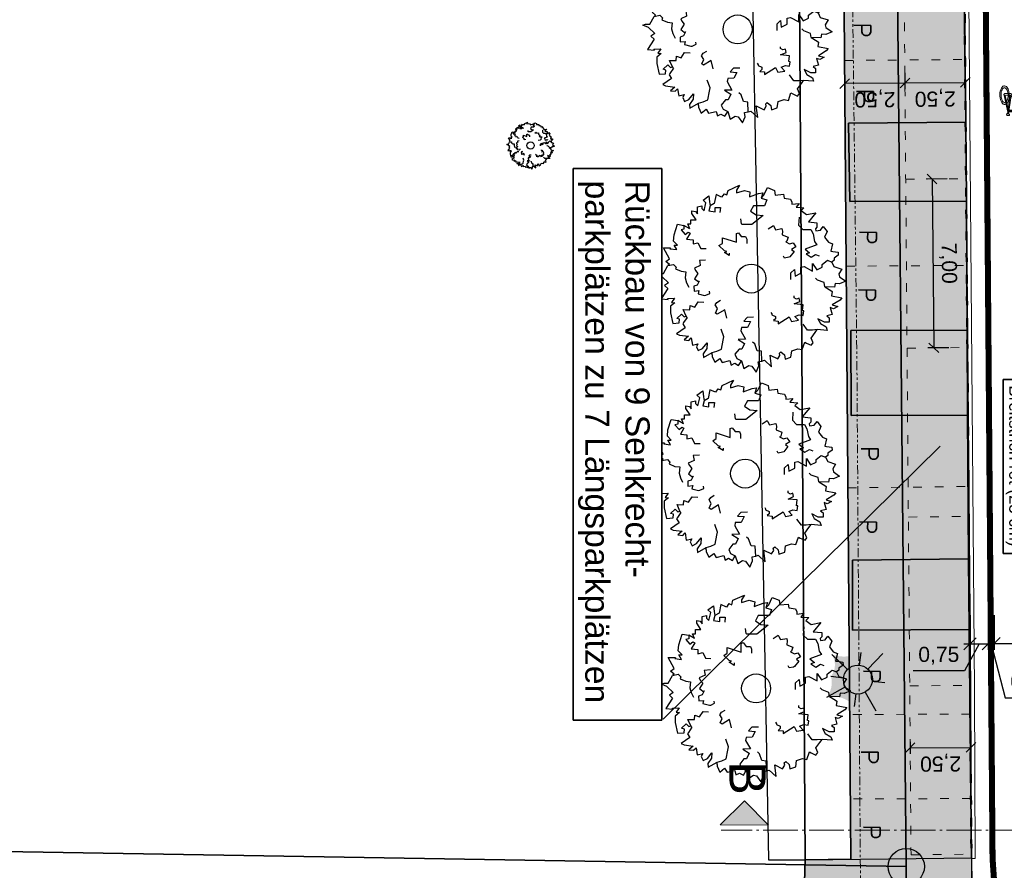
# Model space of a CAD drawing. Header units: metres. Extents: x 339653 to 341672, y 5744753 to 5747397.
# Tile 74 of 256: x 340454 to 340495, y 5745617 to 5745653. Entities that reach past the tile are written whole.
import ezdxf
from ezdxf.enums import TextEntityAlignment as Align

# ---------------------------------------------------------------- set-up
doc = ezdxf.new("R2010")
doc.units = ezdxf.units.M
doc.header["$LTSCALE"] = 0.03
doc.header["$PDMODE"] = 3
doc.header["$PDSIZE"] = 0.5
for name, pattern in [('ACAD_ISO03W100', [30, 12, -18]), ('ACAD_ISO04W100', [30, 24, -3, 0, -3]), ('ACAD_ISO12W100', [21, 12, -3, 0, -3, 0, -3])]:
    doc.linetypes.add(name, pattern=pattern)
for name, color, linetype in [('01_Strassenname', 7, 'Continuous'), ('BAEUME__AKTUELLER_DATENSTAND_', 7, 'Continuous'), ('HAUSNUMMER', 7, 'Continuous'), ('P-Markierung', 2, 'Continuous'), ('PF-Gehweg', 41, 'Continuous'), ('PF-Parkstände-Ladezone-Busbucht-Inselkopf', 253, 'Continuous'), ('UMRINGE_FAHRBAHN', 7, 'Continuous'), ('UMRINGE_FLURSTUECKSABGRENZUNGEN', 7, 'Continuous'), ('UMRINGE_GRUENSTREIFEN', 7, 'Continuous'), ('UMRINGE_PARKSTREIFEN', 7, 'Continuous'), ('UMRINGE_STRASSENTEILFLAECHEN__G', 7, 'Continuous')]:
    doc.layers.add(name, color=color, linetype=linetype)
for name, color, linetype, lineweight in [('B-Baum', 83, 'Continuous', 25), ('B-Topografische_Linien', 83, 'ACAD_ISO03W100', 18), ('B-V-Strom', 80, 'ACAD_ISO12W100', 18), ('Flurstücke_Grenzpunkte', 7, 'Continuous', 25), ('P-Achse_1', 6, 'ACAD_ISO04W100', 18), ('P-Bemaßung', 4, 'Continuous', 25), ('P-Beschriftung', 3, 'Continuous', 35), ('P-Bord_rund', 1, 'ACAD_ISO03W100', 50), ('P-Bord_tief', 3, 'Continuous', 35), ('P-Laterne', 2, 'Continuous', 25), ('P-Querneigung', 4, 'Continuous', 25), ('P-Querschnitt', 6, 'Continuous', 18), ('P-Rinne', 6, 'Continuous', 18), ('P-TR_Material', 6, 'Continuous', 18), ('P-TR_Parkstand', 6, 'ACAD_ISO03W100', 18), ('Siedlung', 7, 'Continuous', 25), ('Verkehr', 7, 'Continuous', 25)]:
    doc.layers.add(name, color=color, linetype=linetype, lineweight=lineweight)
doc.styles.add('DYN_DIM', font='arial.ttf')
doc.styles.add('HAUSNUMMER', font='simplex.shx')
doc.styles.get("Standard").update_dxf_attribs({"font": 'arial.ttf'})
doc.styles.add('Text-Standard 66', font='arial.ttf')
doc.dimstyles.new('M250', dxfattribs={"dimtxt": 0.625, "dimasz": 0.4, "dimexe": 0.25, "dimexo": 0.1, "dimgap": 0.25, "dimtad": 1, "dimzin": 0, "dimtxsty": 'Standard', "dimblk": 'OBLIQUE', "dimcen": 0.05, "dimadec": 0, "dimazin": 0, "dimtfac": 1, "dimtofl": 0, "dimtmove": 1, "dimatfit": 2, "dimldrblk": 'OBLIQUE', "dimfxl": 0.625, "dimfxlon": 1, "dimtolj": 1, "dimtzin": 0, "dimarcsym": 0})
doc.dimstyles.new('M50_Bemaßung 66', dxfattribs={"dimscale": 0.2, "dimtxt": 0.625, "dimasz": 0.5, "dimexe": 0.25, "dimexo": 0.25, "dimgap": 0.25, "dimtad": 1, "dimzin": 0, "dimtxsty": 'DYN_DIM', "dimblk": 'OBLIQUE', "dimcen": -1, "dimdle": 0.25, "dimclrt": 256, "dimaunit": 2, "dimazin": 0, "dimtfac": 0.75, "dimtmove": 1, "dimatfit": 2, "dimfxl": 1, "dimtvp": 1.5, "dimtolj": 1, "dimtzin": 0, "dimarcsym": 0})

# ---------------------------------------------------------------- blocks, each defined once
blk = doc.blocks.new('2C00108')
at = {"layer": 'B-Baum'}
for p, q in [((1.194, 3.495), (1.109, 3.447)), ((2.223, 3.668), (2.162, 3.605)), ((0.685, 2.973), (0.565, 3.039)), ((3.675, 2.318), (3.626, 2.281)), ((0.263, 2.233), (0.229, 2.208)), ((0.63, 1.133), (0.611, 1.164)), ((3.282, 0.821), (3.327, 0.882)), ((1.153, 0.361), (1.153, 0.408)), ((1.735, 0.202), (1.756, 0.237)), ((2.181, 0.231), (2.233, 0.246))]:
    blk.add_line(p, q, dxfattribs=at)
for points in [[(1.396, 3.695), (1.346, 3.624), (1.233, 3.679), (1.194, 3.495)], [(1.396, 3.695), (1.456, 3.674), (1.482, 3.768), (1.718, 3.874), (1.657, 3.774), (1.657, 3.718), (1.819, 3.768), (1.933, 3.736), (1.92, 3.637), (2.108, 3.705), (2.196, 3.718), (2.162, 3.605), (2.283, 3.574), (2.236, 3.449), (2.007, 3.449), (1.947, 3.337), (2.061, 3.262), (2.209, 3.249), (1.974, 3.062), (1.772, 3.062), (1.758, 3.074), (1.745, 3.181)], [(2.223, 3.668), (2.297, 3.824), (2.438, 3.768), (2.452, 3.668), (2.627, 3.687), (2.64, 3.605), (2.775, 3.587), (2.802, 3.524), (2.802, 3.48), (2.95, 3.499), (2.889, 3.418), (3.051, 3.405), (2.99, 3.349), (3.103, 3.265)], [(0.685, 2.973), (0.644, 3.073), (0.705, 3.073), (0.705, 3.16), (0.819, 3.16), (0.732, 3.291), (0.732, 3.347), (0.806, 3.329), (0.846, 3.279), (0.846, 3.429), (0.934, 3.447), (0.934, 3.391), (0.981, 3.347), (1.021, 3.51), (0.961, 3.566), (1.082, 3.653), (1.095, 3.529), (1.109, 3.447), (1.082, 3.347), (1.21, 3.322), (1.21, 3.416), (1.324, 3.416), (1.311, 3.31)], [(3.103, 3.265), (3.299, 3.303), (3.143, 3.113), (3.321, 3.094), (3.321, 3.008), (3.287, 2.974), (3.297, 2.931), (3.393, 2.946), (3.45, 3.018), (3.532, 2.917), (3.479, 2.797), (3.56, 2.696), (3.645, 2.663), (3.609, 2.505), (3.647, 2.5), (3.757, 2.485), (3.762, 2.423), (3.676, 2.361), (3.675, 2.318)], [(0.263, 2.233), (0.188, 2.296), (0.263, 2.352), (0.141, 2.577), (0.289, 2.577), (0.276, 2.558), (0.417, 2.539), (0.363, 2.633), (0.431, 2.633), (0.35, 2.714), (0.363, 2.845), (0.431, 3.064), (0.565, 3.039), (0.565, 2.964), (0.505, 2.952), (0.592, 2.852), (0.653, 2.902), (0.693, 2.883), (0.619, 2.758), (0.754, 2.746), (0.754, 2.658), (0.855, 2.683), (0.915, 2.564), (1.026, 2.56)], [(2.952, 3.213), (2.939, 3.045), (3.027, 2.957), (3.192, 2.957), (3.239, 2.87), (3.271, 2.709), (3.318, 2.641), (3.075, 2.549), (3.168, 2.476), (3.094, 2.451), (3.2, 2.382), (3.293, 2.441), (3.365, 2.414)], [(1.505, 2.466), (1.505, 2.416), (1.404, 2.479), (1.451, 2.504), (1.404, 2.516), (1.29, 2.622), (1.364, 2.666), (1.364, 2.785), (1.653, 2.691), (1.653, 2.872), (1.693, 2.891), (1.754, 2.81), (1.842, 2.81), (1.868, 2.754), (1.868, 2.666)], [(2.312, 2.972), (2.42, 3.041), (2.434, 3.013), (2.465, 2.951), (2.596, 2.975), (2.607, 2.924), (2.601, 2.845), (2.724, 2.795), (2.698, 2.712), (2.674, 2.7), (2.755, 2.657), (2.827, 2.679), (2.884, 2.595), (2.796, 2.544), (2.848, 2.501), (2.759, 2.393), (2.735, 2.381), (2.646, 2.364), (2.626, 2.404)], [(1.015, 2.321), (0.887, 2.313), (0.892, 2.282), (0.903, 2.214), (0.783, 2.156), (0.805, 2.109), (0.856, 2.048), (0.786, 1.935), (0.856, 1.883), (0.883, 1.888), (0.842, 1.805), (0.771, 1.78), (0.774, 1.68), (0.875, 1.69), (0.859, 1.624), (0.994, 1.59), (1.021, 1.594), (1.103, 1.633), (1.096, 1.676)], [(2.778, 1.919), (2.778, 2.056), (2.852, 2.125), (2.866, 1.987), (2.987, 2.05), (2.987, 2.175), (3.054, 2.187), (3.229, 2.094), (3.229, 2.25), (3.317, 2.118), (3.431, 2.175), (3.431, 2.231), (3.539, 2.318), (3.626, 2.281), (3.673, 2.187), (3.835, 2.137), (3.774, 2.037), (3.788, 1.975), (3.916, 1.887), (3.788, 1.831), (3.7, 1.837), (3.687, 1.762), (3.485, 1.769), (3.471, 1.856), (3.33, 1.906), (3.29, 1.95)], [(0.244, 1.852), (0.114, 1.977), (0, 2.027), (0.054, 2.046), (0.141, 2.046), (0.229, 2.208), (0.35, 2.233), (0.404, 2.177), (0.39, 2.14), (0.505, 2.09), (0.606, 2.077), (0.592, 1.952), (0.619, 1.852), (0.666, 1.759)], [(0.244, 1.852), (0.165, 1.797), (0.233, 1.734), (0.091, 1.522), (0.239, 1.507), (0.227, 1.527), (0.369, 1.533), (0.307, 1.444), (0.374, 1.438), (0.286, 1.365), (0.287, 1.233), (0.333, 1.009), (0.469, 1.021), (0.476, 1.096), (0.417, 1.114), (0.514, 1.205), (0.569, 1.15), (0.611, 1.164), (0.55, 1.296), (0.685, 1.295), (0.693, 1.383), (0.791, 1.348), (0.863, 1.46), (0.978, 1.454)], [(3.485, 1.769), (3.609, 1.694), (3.636, 1.675), (3.623, 1.582), (3.838, 1.544), (3.798, 1.494), (3.636, 1.394), (3.751, 1.363), (3.663, 1.313), (3.596, 1.338), (3.636, 1.195), (3.522, 1.17), (3.576, 1.126), (3.576, 1.038), (3.475, 1.038), (3.34, 1.107), (3.394, 1.007), (3.509, 0.938), (3.535, 0.864), (3.327, 0.882), (3.226, 0.87), (3.125, 0.87), (3.035, 0.995)], [(1.452, 1.119), (1.411, 1.292), (1.256, 1.199), (1.219, 1.224), (1.258, 1.318), (1.213, 1.393), (1.247, 1.445), (1.322, 1.49)], [(2.366, 1.238), (2.385, 1.207), (2.385, 1.188), (2.459, 1.157), (2.459, 1.107), (2.419, 1.069), (2.52, 1.057), (2.52, 1.001), (2.748, 1.15), (2.796, 1.05), (2.937, 1.075), (2.863, 1.157), (2.95, 1.188), (3.038, 1.175), (3.051, 1.269), (3.024, 1.275), (3.038, 1.394), (2.849, 1.413), (2.964, 1.463), (2.95, 1.531), (2.897, 1.513), (2.849, 1.544), (2.849, 1.581)], [(0.63, 1.133), (0.558, 1.028), (0.541, 0.999), (0.592, 0.92), (0.412, 0.796), (0.47, 0.767), (0.658, 0.744), (0.567, 0.668), (0.668, 0.659), (0.718, 0.71), (0.742, 0.562), (0.856, 0.587), (0.825, 0.525), (0.862, 0.446), (0.953, 0.488), (1.047, 0.606), (1.04, 0.493), (0.965, 0.383), (0.971, 0.304), (1.153, 0.408), (1.25, 0.438), (1.342, 0.48), (1.377, 0.662), (1.391, 0.729), (1.333, 0.888)], [(2.009, 1.137), (1.872, 1.135), (1.805, 1.059), (1.942, 1.048), (1.882, 0.926), (1.757, 0.924), (1.745, 0.856), (1.842, 0.683), (1.686, 0.68), (1.819, 0.595), (1.764, 0.48), (1.708, 0.479), (1.622, 0.37), (1.661, 0.283), (1.756, 0.237), (1.808, 0.077), (1.907, 0.139), (1.97, 0.126), (2.06, 0), (2.114, 0.129), (2.106, 0.216), (2.181, 0.231), (2.171, 0.433), (2.083, 0.445), (2.031, 0.585), (1.987, 0.625)], [(2.233, 0.246), (2.379, 0.11), (2.348, 0.353), (2.508, 0.275), (2.554, 0.348), (2.544, 0.394), (2.575, 0.425), (2.648, 0.362), (2.659, 0.271), (2.781, 0.313), (2.8, 0.442), (2.923, 0.485), (3.013, 0.467), (3.066, 0.621), (3.101, 0.604), (3.202, 0.558), (3.239, 0.608), (3.199, 0.707), (3.282, 0.821)], [(1.153, 0.361), (1.153, 0.327), (1.207, 0.206), (1.31, 0.283), (1.36, 0.201), (1.518, 0.239), (1.545, 0.146), (1.616, 0.185), (1.698, 0.141), (1.735, 0.202)]]:
    blk.add_lwpolyline(points, dxfattribs=at)
blk.add_circle((1.961, 1.94), 0.3, dxfattribs=at)
blk = doc.blocks.new('CIRCLE')
at = {"layer": 'B-Baum'}
blk.add_blockref('2C00108', (-1.978, -1.95), dxfattribs=at)
blk = doc.blocks.new('Grenzpunkt mit Abmarkung (Marke)')
at = {"lineweight": -2}
blk.add_circle((0, 0), 0.499, dxfattribs=at)
blk = doc.blocks.new('A$C820ec4b6')
at = {"layer": 'P-TR_Material'}
h = blk.add_hatch(color=256, dxfattribs=at)
h.dxf.hatch_style = 1
edge = h.paths.add_edge_path()
edge.add_line((0.218, 1.308), (0.136, 1.308))
edge.add_arc((0.136, 1.244), 0.0647, 90.1266, 195.4329)
edge.add_line((0.074, 1.226), (-0.044, 0.39))
edge.add_arc((-0.023, 0.387), 0.0209, 171.9456, 368.3076)
edge.add_line((-0.003, 0.39), (0.112, 1.202))
edge.add_arc((0.145, 1.198), 0.033, 80.5521, 171.9456, ccw=False)
edge.add_line((0.15, 1.23), (0.218, 1.231))
edge.add_line((0.218, 1.231), (0.218, 1.308))
h = blk.add_hatch(color=256, dxfattribs=at)
h.dxf.hatch_style = 1
h.paths.add_polyline_path([(0.421, 1.243), (0.538, 1.243), (0.538, 1.165), (0.498, 1.165), (0.382, 0.401), (0.343, 0.417), (0.457, 1.169), (0.441, 1.174), (0.429, 1.183), (0.419, 1.198), (0.416, 1.211), (0.416, 1.229)])
h = blk.add_hatch(color=256, dxfattribs=at)
h.dxf.hatch_style = 1
h.paths.add_polyline_path([(0.074, 0.934), (0.342, 0.419), (0.38, 0.402), (0.591, 0.401), (0.633, 0.407), (0.637, 0.382), (0.634, 0.363), (0.625, 0.346), (0.615, 0.336), (0.604, 0.328), (0.593, 0.324), (0.377, 0.324), (0.364, 0.328), (0.346, 0.336), (0.329, 0.349), (0.321, 0.357), (0.311, 0.371), (0.302, 0.389), (0.063, 0.849)])
h = blk.add_hatch(color=256, dxfattribs=at)
h.dxf.hatch_style = 1
h.paths.add_polyline_path([(0.096, 1.089), (0.445, 1.09), (0.433, 1.012), (0.085, 1.011)])
h = blk.add_hatch(color=256, dxfattribs=at)
h.dxf.hatch_style = 1
h.paths.add_polyline_path([(0.488, 1.099), (0.633, 0.405), (0.592, 0.401), (0.47, 0.983)])
h = blk.add_hatch(color=256, dxfattribs=at)
h.dxf.hatch_style = 1
h.paths.add_polyline_path([(0.049, 0.757), (0.075, 0.738), (0.099, 0.709), (0.118, 0.678), (0.141, 0.626), (0.16, 0.567), (0.176, 0.481), (0.181, 0.416), (0.181, 0.359), (0.173, 0.274), (0.158, 0.204), (0.132, 0.129), (0.103, 0.077), (0.076, 0.043), (0.036, 0.012), (0, 0), (-0.045, 0.005), (-0.081, 0.024), (-0.111, 0.053), (-0.139, 0.091), (-0.171, 0.16), (-0.184, 0.201), (-0.192, 0.232), (-0.2, 0.278), (-0.207, 0.342), (-0.208, 0.403), (-0.205, 0.466), (-0.195, 0.537), (-0.185, 0.578), (-0.165, 0.639), (-0.131, 0.703), (-0.102, 0.739), (-0.07, 0.765), (-0.027, 0.781), (0.01, 0.778), (-0.002, 0.689), (-0.011, 0.692), (-0.037, 0.688), (-0.071, 0.669), (-0.087, 0.653), (-0.106, 0.626), (-0.126, 0.587), (-0.144, 0.533), (-0.156, 0.478), (-0.161, 0.426), (-0.161, 0.371), (-0.159, 0.328), (-0.153, 0.286), (-0.134, 0.216), (-0.107, 0.156), (-0.086, 0.127), (-0.063, 0.106), (-0.034, 0.092), (-0.002, 0.089), (0.029, 0.101), (0.052, 0.12), (0.075, 0.148), (0.096, 0.186), (0.113, 0.233), (0.123, 0.275), (0.131, 0.322), (0.134, 0.367), (0.134, 0.42), (0.129, 0.469), (0.118, 0.528), (0.104, 0.573), (0.093, 0.598), (0.078, 0.626), (0.067, 0.643), (0.037, 0.673)])
h = blk.add_hatch(color=256, dxfattribs=at)
h.dxf.hatch_style = 1
h.paths.add_polyline_path([(0.557, 0.768), (0.592, 0.781), (0.632, 0.78), (0.669, 0.764), (0.703, 0.735), (0.732, 0.695), (0.76, 0.641), (0.78, 0.581), (0.797, 0.501), (0.803, 0.437), (0.804, 0.353), (0.798, 0.291), (0.786, 0.221), (0.765, 0.155), (0.738, 0.097), (0.709, 0.054), (0.677, 0.024), (0.636, 0.004), (0.603, 0.001), (0.559, 0.015), (0.525, 0.04), (0.498, 0.072), (0.473, 0.114), (0.463, 0.135), (0.445, 0.186), (0.429, 0.249), (0.418, 0.323), (0.415, 0.406), (0.419, 0.469), (0.428, 0.535), (0.439, 0.58), (0.449, 0.613), (0.466, 0.657), (0.487, 0.696), (0.521, 0.739), (0.539, 0.657), (0.518, 0.628), (0.486, 0.557), (0.474, 0.512), (0.465, 0.45), (0.462, 0.401), (0.466, 0.322), (0.473, 0.279), (0.485, 0.231), (0.501, 0.188), (0.526, 0.143), (0.565, 0.105), (0.6, 0.091), (0.621, 0.091), (0.654, 0.104), (0.685, 0.131), (0.712, 0.173), (0.73, 0.213), (0.744, 0.262), (0.756, 0.336), (0.757, 0.357), (0.757, 0.417), (0.752, 0.475), (0.746, 0.51), (0.733, 0.559), (0.713, 0.608), (0.695, 0.637), (0.667, 0.669), (0.645, 0.684), (0.623, 0.692), (0.602, 0.693), (0.575, 0.685)])
at = {"layer": 'P-TR_Material', "flags": 128}
blk.add_lwpolyline([(0.218, 1.308), (0.136, 1.308, 0.494808), (0.074, 1.226), (-0.044, 0.39, 1.154045), (-0.003, 0.39), (0.112, 1.202, -0.421355), (0.15, 1.23), (0.218, 1.231), (0.218, 1.308)], format="xyb", close=True, dxfattribs=at)
for points in [[(0.421, 1.243), (0.538, 1.243), (0.538, 1.165), (0.498, 1.165), (0.382, 0.401), (0.343, 0.417), (0.457, 1.169), (0.441, 1.174), (0.429, 1.183), (0.419, 1.198), (0.416, 1.211), (0.416, 1.229), (0.421, 1.243)], [(0.074, 0.934), (0.342, 0.419), (0.38, 0.402), (0.591, 0.401), (0.633, 0.407), (0.637, 0.382), (0.634, 0.363), (0.625, 0.346), (0.615, 0.336), (0.604, 0.328), (0.593, 0.324), (0.377, 0.324), (0.364, 0.328), (0.346, 0.336), (0.329, 0.349), (0.321, 0.357), (0.311, 0.371), (0.302, 0.389), (0.063, 0.849), (0.074, 0.934)], [(0.096, 1.089), (0.445, 1.09), (0.433, 1.012), (0.085, 1.011), (0.096, 1.089)], [(0.488, 1.099), (0.633, 0.405), (0.592, 0.401), (0.47, 0.983), (0.488, 1.099)], [(0.049, 0.757), (0.075, 0.738), (0.099, 0.709), (0.118, 0.678), (0.141, 0.626), (0.16, 0.567), (0.176, 0.481), (0.181, 0.416), (0.181, 0.359), (0.173, 0.274), (0.158, 0.204), (0.132, 0.129), (0.103, 0.077), (0.076, 0.043), (0.036, 0.012), (0, 0), (-0.045, 0.005), (-0.081, 0.024), (-0.111, 0.053), (-0.139, 0.091), (-0.171, 0.16), (-0.184, 0.201), (-0.192, 0.232), (-0.2, 0.278), (-0.207, 0.342), (-0.208, 0.403), (-0.205, 0.466), (-0.195, 0.537), (-0.185, 0.578), (-0.165, 0.639), (-0.131, 0.703), (-0.102, 0.739), (-0.07, 0.765), (-0.027, 0.781), (0.01, 0.778), (-0.002, 0.689), (-0.011, 0.692), (-0.037, 0.688), (-0.071, 0.669), (-0.087, 0.653), (-0.106, 0.626), (-0.126, 0.587), (-0.144, 0.533), (-0.156, 0.478), (-0.161, 0.426), (-0.161, 0.371), (-0.159, 0.328), (-0.153, 0.286), (-0.134, 0.216), (-0.107, 0.156), (-0.086, 0.127), (-0.063, 0.106), (-0.034, 0.092), (-0.002, 0.089), (0.029, 0.101), (0.052, 0.12), (0.075, 0.148), (0.096, 0.186), (0.113, 0.233), (0.123, 0.275), (0.131, 0.322), (0.134, 0.367), (0.134, 0.42), (0.129, 0.469), (0.118, 0.528), (0.104, 0.573), (0.093, 0.598), (0.078, 0.626), (0.067, 0.643), (0.037, 0.673), (0.049, 0.757)], [(0.557, 0.768), (0.592, 0.781), (0.632, 0.78), (0.669, 0.764), (0.703, 0.735), (0.732, 0.695), (0.76, 0.641), (0.78, 0.581), (0.797, 0.501), (0.803, 0.437), (0.804, 0.353), (0.798, 0.291), (0.786, 0.221), (0.765, 0.155), (0.738, 0.097), (0.709, 0.054), (0.677, 0.024), (0.636, 0.004), (0.603, 0.001), (0.559, 0.015), (0.525, 0.04), (0.498, 0.072), (0.473, 0.114), (0.463, 0.135), (0.445, 0.186), (0.429, 0.249), (0.418, 0.323), (0.415, 0.406), (0.419, 0.469), (0.428, 0.535), (0.439, 0.58), (0.449, 0.613), (0.466, 0.657), (0.487, 0.696), (0.521, 0.739), (0.539, 0.657), (0.518, 0.628), (0.486, 0.557), (0.474, 0.512), (0.465, 0.45), (0.462, 0.401), (0.466, 0.322), (0.473, 0.279), (0.485, 0.231), (0.501, 0.188), (0.526, 0.143), (0.565, 0.105), (0.6, 0.091), (0.621, 0.091), (0.654, 0.104), (0.685, 0.131), (0.712, 0.173), (0.73, 0.213), (0.744, 0.262), (0.756, 0.336), (0.757, 0.357), (0.757, 0.417), (0.752, 0.475), (0.746, 0.51), (0.733, 0.559), (0.713, 0.608), (0.695, 0.637), (0.667, 0.669), (0.645, 0.684), (0.623, 0.692), (0.602, 0.693), (0.575, 0.685), (0.557, 0.768)]]:
    blk.add_lwpolyline(points, close=True, dxfattribs=at)
blk = doc.blocks.new('A$C28f2a770')
at = {"layer": 'P-Laterne', "lineweight": -2}
blk.add_hatch(color=40, dxfattribs=at).paths.add_polyline_path([(2.233, -0.273, 0.299675), (1.496, -2.601, 0.304603), (-0.273, -2.233, 0.299675), (-2.601, -1.496, 0.237308), (-2.233, 0.273, 0.326623), (-2.164, 2.078, 0.197598), (0.273, 2.233, 0.27984), (2.078, 2.164, 0.222453)], flags=0)
at = {"layer": 'P-Laterne', "color": 7, "lineweight": 25}
for p, q in [((-0.866, 0.831), (-2.164, 2.078)), ((0.146, 1.191), (0.273, 2.233)), ((2.078, 2.164), (0.831, 0.866)), ((-2.233, 0.273), (-1.191, 0.146)), ((-1.04, -0.598), (-2.601, -1.496)), ((2.233, -0.273), (1.191, -0.146)), ((-0.273, -2.233), (-0.146, -1.191)), ((0.598, -1.04), (1.496, -2.601))]:
    blk.add_line(p, q, dxfattribs=at)
blk.add_circle((0, 0), 1.2, dxfattribs=at)
blk = doc.blocks.new('_Oblique')
at = {"color": 0, "lineweight": -2}
blk.add_line((-0.5, -0.5), (0.5, 0.5), dxfattribs=at)
blk = doc.blocks.new('*D106')
at = {"layer": 'Defpoints', "color": 0, "transparency": 16777216}
for p in [(340488.059, 5745650.563), (340490.559, 5745650.583), (340488.063, 5745650.045)]:
    blk.add_point(p, dxfattribs=at)
at = {"layer": 'P-Bemaßung', "color": 0, "lineweight": -2, "transparency": 16777216}
for p, q in [((340488.059, 5745650.463), (340488.065, 5745649.795)), ((340490.559, 5745650.483), (340490.565, 5745649.815)), ((340490.563, 5745650.065), (340488.063, 5745650.045))]:
    blk.add_line(p, q, dxfattribs=at)
at = {"layer": 'P-Bemaßung', "color": 0, "lineweight": -2, "transparency": 16777216, "xscale": 0.4, "yscale": 0.4, "zscale": 0.4}
for p, rotation in [((340490.563, 5745650.065), 0.4533923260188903), ((340488.063, 5745650.045), 180.4533923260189)]:
    blk.add_blockref('_Oblique', p, dxfattribs=dict(at, rotation=rotation))
at = {"layer": 'P-Bemaßung', "color": 0, "transparency": 16777216, "insert": (340489.318, 5745649.429), "char_height": 0.625, "attachment_point": 5, "rotation": 180.4534}
blk.add_mtext('\\A1;2,50', dxfattribs=at)
blk = doc.blocks.new('*D107')
at = {"layer": 'Defpoints', "color": 0, "transparency": 16777216}
for p in [(340490.559, 5745650.583), (340493.058, 5745650.603), (340493.063, 5745650.094)]:
    blk.add_point(p, dxfattribs=at)
at = {"layer": 'P-Bemaßung', "color": 0, "lineweight": -2, "transparency": 16777216}
for p, q in [((340490.559, 5745650.483), (340490.565, 5745649.824)), ((340493.059, 5745650.503), (340493.064, 5745649.844)), ((340490.563, 5745650.074), (340493.063, 5745650.094))]:
    blk.add_line(p, q, dxfattribs=at)
at = {"layer": 'P-Bemaßung', "color": 0, "lineweight": -2, "transparency": 16777216, "xscale": 0.4, "yscale": 0.4, "zscale": 0.4}
for p, rotation in [((340490.563, 5745650.074), 180.4533923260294), ((340493.063, 5745650.094), 0.4533923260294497)]:
    blk.add_blockref('_Oblique', p, dxfattribs=dict(at, rotation=rotation))
at = {"layer": 'P-Bemaßung', "color": 0, "transparency": 16777216, "insert": (340491.818, 5745649.458), "char_height": 0.625, "attachment_point": 5, "rotation": 180.4534}
blk.add_mtext('\\A1;2,50', dxfattribs=at)
blk = doc.blocks.new('*D109')
at = {"layer": 'Defpoints', "color": 0, "transparency": 16777216}
for p in [(340492.783, 5745646.101), (340491.758, 5745639.091), (340492.855, 5745639.102)]:
    blk.add_point(p, dxfattribs=at)
at = {"layer": 'P-Bemaßung', "color": 0, "lineweight": -2, "transparency": 16777216}
for p, q in [((340492.311, 5745646.097), (340491.436, 5745646.088)), ((340491.686, 5745646.09), (340491.758, 5745639.091)), ((340492.383, 5745639.097), (340491.508, 5745639.088))]:
    blk.add_line(p, q, dxfattribs=at)
at = {"layer": 'P-Bemaßung', "color": 0, "lineweight": -2, "transparency": 16777216, "xscale": 0.4, "yscale": 0.4, "zscale": 0.4}
for p, rotation in [((340491.686, 5745646.09), 90.58868590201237), ((340491.758, 5745639.091), 270.5886859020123)]:
    blk.add_blockref('_Oblique', p, dxfattribs=dict(at, rotation=rotation))
at = {"layer": 'P-Bemaßung', "color": 0, "transparency": 16777216, "insert": (340492.347, 5745642.597), "char_height": 0.625, "attachment_point": 5, "rotation": 270.5887}
blk.add_mtext('\\A1;7,00', dxfattribs=at)
blk = doc.blocks.new('*D110')
at = {"layer": 'Defpoints', "color": 0, "transparency": 16777216}
for p in [(340490.778, 5745622.86), (340493.295, 5745622.872), (340493.297, 5745622.532)]:
    blk.add_point(p, dxfattribs=at)
at = {"layer": 'P-Bemaßung', "color": 0, "lineweight": -2, "transparency": 16777216}
for p, q in [((340490.778, 5745622.76), (340490.781, 5745622.27)), ((340490.779, 5745622.52), (340493.297, 5745622.532)), ((340493.296, 5745622.772), (340493.298, 5745622.282))]:
    blk.add_line(p, q, dxfattribs=at)
at = {"layer": 'P-Bemaßung', "color": 0, "lineweight": -2, "transparency": 16777216, "xscale": 0.4, "yscale": 0.4, "zscale": 0.4}
for p, rotation in [((340490.779, 5745622.52), 180.2529146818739), ((340493.297, 5745622.532), 0.2529146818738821)]:
    blk.add_blockref('_Oblique', p, dxfattribs=dict(at, rotation=rotation))
at = {"layer": 'P-Bemaßung', "color": 0, "transparency": 16777216, "insert": (340492.041, 5745621.9), "char_height": 0.625, "attachment_point": 5, "rotation": 180.2529}
blk.add_mtext('\\A1;2,50', dxfattribs=at)
blk = doc.blocks.new('*D163')
at = {"layer": 'Defpoints', "color": 0, "transparency": 16777216}
for p in [(340493.258, 5745628.258), (340494.008, 5745628.258), (340494.008, 5745626.829)]:
    blk.add_point(p, dxfattribs=at)
at = {"layer": 'P-Bemaßung', "color": 0, "lineweight": -2, "transparency": 16777216}
for p, q in [((340493.258, 5745628.008), (340493.258, 5745626.579)), ((340494.008, 5745628.008), (340494.008, 5745626.579)), ((340493.008, 5745626.829), (340494.258, 5745626.829)), ((340493.633, 5745626.829), (340493.029, 5745625.703)), ((340493.029, 5745625.703), (340490.901, 5745625.703))]:
    blk.add_line(p, q, dxfattribs=at)
at = {"layer": 'P-Bemaßung', "color": 0, "lineweight": -2, "transparency": 16777216, "xscale": 0.5, "yscale": 0.5, "zscale": 0.5, "rotation": 180}
blk.add_blockref('_Oblique', (340493.258, 5745626.829), dxfattribs=at)
at = {"layer": 'P-Bemaßung', "color": 0, "lineweight": -2, "transparency": 16777216, "xscale": 0.5, "yscale": 0.5, "zscale": 0.5}
blk.add_blockref('_Oblique', (340494.008, 5745626.829), dxfattribs=at)
at = {"layer": 'P-Bemaßung', "transparency": 16777216, "insert": (340491.965, 5745626.329), "char_height": 0.625, "attachment_point": 5, "style": 'DYN_DIM'}
blk.add_mtext('\\A1;0,75', dxfattribs=at)
blk = doc.blocks.new('*D164')
at = {"layer": 'Defpoints', "color": 0, "transparency": 16777216}
for p in [(340494.008, 5745628.258), (340494.258, 5745628.258), (340494.258, 5745626.829)]:
    blk.add_point(p, dxfattribs=at)
at = {"layer": 'P-Bemaßung', "color": 0, "lineweight": -2, "transparency": 16777216}
for p, q in [((340494.008, 5745628.008), (340494.008, 5745626.579)), ((340494.258, 5745628.008), (340494.258, 5745626.579)), ((340494.008, 5745626.829), (340494.258, 5745626.829)), ((340494.008, 5745626.829), (340494.258, 5745626.829)), ((340494.133, 5745626.829), (340494.716, 5745624.584)), ((340494.716, 5745624.584), (340496.845, 5745624.584))]:
    blk.add_line(p, q, dxfattribs=at)
at = {"layer": 'P-Bemaßung', "transparency": 16777216, "insert": (340495.78, 5745625.209), "char_height": 0.625, "attachment_point": 5, "style": 'DYN_DIM'}
blk.add_mtext('\\A1;0,25', dxfattribs=at)
blk = doc.blocks.new('*D167')
at = {"layer": 'Defpoints', "color": 0, "transparency": 16777216}
for p in [(340494.258, 5745628.258), (340498.592, 5745628.25), (340498.59, 5745626.829)]:
    blk.add_point(p, dxfattribs=at)
at = {"layer": 'P-Bemaßung', "color": 0, "lineweight": -2, "transparency": 16777216}
for p, q in [((340494.258, 5745628.008), (340494.255, 5745626.587)), ((340498.592, 5745628), (340498.589, 5745626.579)), ((340494.006, 5745626.837), (340498.84, 5745626.829))]:
    blk.add_line(p, q, dxfattribs=at)
at = {"layer": 'P-Bemaßung', "color": 0, "lineweight": -2, "transparency": 16777216, "xscale": 0.5, "yscale": 0.5, "zscale": 0.5}
for p, rotation in [((340494.256, 5745626.837), 179.901935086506), ((340498.59, 5745626.829), 359.901935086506)]:
    blk.add_blockref('_Oblique', p, dxfattribs=dict(at, rotation=rotation))
at = {"layer": 'P-Bemaßung', "transparency": 16777216, "insert": (340496.424, 5745627.459), "char_height": 0.625, "attachment_point": 5, "rotation": 359.9019, "style": 'DYN_DIM'}
blk.add_mtext('\\A1;4,33', dxfattribs=at)

msp = doc.modelspace()

# ---------------------------------------------------------------- hatches: boundary and pattern name
at = {"layer": 'P-Querneigung'}
h = msp.add_hatch(color=256, dxfattribs=at)
h.dxf.hatch_style = 1
h.paths.add_polyline_path([(340493.155, 5745636.887), (340488.166, 5745636.972), (340488.157, 5745638.178)])
at = {"layer": 'P-Querschnitt'}
msp.add_hatch(color=256, dxfattribs=at).paths.add_polyline_path([(340484.913, 5745619.306), (340483.922, 5745620.315), (340482.913, 5745619.323)])
at = {"layer": 'PF-Gehweg'}
h = msp.add_hatch(color=256, dxfattribs=at)
h.dxf.hatch_style = 1
h.paths.add_polyline_path([(340490.69, 5745609.163), (340493.69, 5745609.163), (340493.316, 5745617.961), (340493.317, 5745617.961), (340493.316, 5745618.105), (340490.816, 5745618.08), (340490.436, 5745666.076), (340489.928, 5745668.959), (340487.914, 5745668.88), (340488.317, 5745617.898), (340486.429, 5745617.874), (340486.194, 5745609.172), (340488.19, 5745609.14)])
at = {"layer": 'PF-Parkstände-Ladezone-Busbucht-Inselkopf'}
h = msp.add_hatch(color=256, dxfattribs=at)
h.dxf.hatch_style = 1
h.paths.add_polyline_path([(340492.983, 5745660.101), (340492.936, 5745666.101), (340490.436, 5745666.076), (340490.483, 5745660.076)])
h.paths.add_polyline_path([(340493.039, 5745653.104), (340492.983, 5745660.101), (340490.483, 5745660.076), (340490.539, 5745653.079)])
h.paths.add_polyline_path([(340493.094, 5745646.105), (340493.039, 5745653.104), (340490.539, 5745653.079), (340490.594, 5745646.079)])
h.paths.add_polyline_path([(340493.149, 5745639.105), (340493.094, 5745646.105), (340490.594, 5745646.079), (340490.65, 5745639.079)])
h.paths.add_polyline_path([(340493.205, 5745632.105), (340493.149, 5745639.105), (340490.65, 5745639.079), (340490.705, 5745632.079)])
h.paths.add_polyline_path([(340493.26, 5745625.105), (340493.205, 5745632.105), (340490.705, 5745632.079), (340490.76, 5745625.08)])
h.paths.add_polyline_path([(340493.316, 5745618.105), (340493.26, 5745625.105), (340490.76, 5745625.08), (340490.816, 5745618.08)])

# ---------------------------------------------------------------- linework, layer by layer
at = {"layer": 'B-Topografische_Linien'}
for p, q in [((340488.059, 5745651.001), (340493.052, 5745651.044)), ((340488.125, 5745642.479), (340493.121, 5745642.505)), ((340488.197, 5745633.289), (340493.18, 5745633.344)), ((340488.396, 5745627.393), (340493.22, 5745627.414)), ((340488.411, 5745623.893), (340493.235, 5745623.914)), ((340488.427, 5745620.393), (340493.251, 5745620.414))]:
    msp.add_line(p, q, dxfattribs=at)
at = {"layer": 'B-V-Strom'}
msp.add_lwpolyline([(340486.768, 5745884.091), (340486.631, 5745884.217), (340486.768, 5745884.091), (340487.331, 5745880.878), (340487.982, 5745874.557), (340488.524, 5745868.914), (340488.999, 5745862.777), (340489.554, 5745850.601), (340489.946, 5745831.606), (340489.946, 5745820.322), (340490.216, 5745783.413), (340490.227, 5745757.79), (340490.233, 5745741.18), (340490.283, 5745731.915), (340490.106, 5745688.337), (340490.28, 5745668.756), (340488.217, 5745668.641), (340488.573, 5745638.522), (340488.74, 5745613.853), (340488.218, 5745608.901), (340488.807, 5745579.159), (340488.956, 5745527.008), (340489.709, 5745472.45), (340490.043, 5745436.166)], dxfattribs=at)
at = {"layer": 'Flurstücke_Grenzpunkte', "color": 83}
for points in [[(340335.922, 5745620.167), (340323.79, 5745620.369), (340281.667, 5745642.288), (340281.195, 5745686.697), (340304.739, 5745711.901), (340374.445, 5745790.114), (340461.052, 5745788.864), (340488.636, 5745788.466), (340492.133, 5745788.36), (340492.82, 5745706.151), (340493.039, 5745680.005), (340490.132, 5745666.455), (340490.619, 5745617.592)], [(340275.711, 5745638.584), (340275.247, 5745681.043), (340281.195, 5745686.697), (340281.667, 5745642.288), (340323.79, 5745620.369), (340335.922, 5745620.167), (340490.619, 5745617.592), (340490.639, 5745615.533), (340488.74, 5745613.851), (340488.759, 5745611.63), (340341.418, 5745614.056), (340335.693, 5745614.15), (340322.282, 5745614.371)]]:
    msp.add_lwpolyline(points, close=True, dxfattribs=at)
msp.add_lwpolyline([(340489.369, 5745521.875), (340489.099, 5745571.009), (340489.088, 5745573.015), (340488.78, 5745609.13), (340488.759, 5745611.63), (340488.74, 5745613.851), (340490.639, 5745615.533), (340490.619, 5745617.592), (340490.132, 5745666.455), (340493.039, 5745680.005), (340492.82, 5745706.151), (340492.133, 5745788.36)], dxfattribs=at)
at = {"layer": 'P-Achse_1', "ltscale": 2}
msp.add_lwpolyline([(340497.531, 5745619.104), (340482.95, 5745619.104)], dxfattribs=at)
at = {"layer": 'P-Bord_rund'}
msp.add_lwpolyline([(340492.912, 5745669.117), (340493.317, 5745617.944)], dxfattribs=at)
at = {"layer": 'P-Bord_tief'}
msp.add_line((340486.194, 5745609.172), (340486.429, 5745617.874), dxfattribs=at)
for points in [[(340487.914, 5745668.88), (340488.317, 5745617.898)], [(340488.317, 5745617.898), (340486.429, 5745617.874)]]:
    msp.add_lwpolyline(points, dxfattribs=at)
at = {"layer": 'P-Markierung', "color": 10, "const_width": 0.25}
msp.add_lwpolyline([(340494.82, 5745608.498), (340494.192, 5745617.951)], dxfattribs=at)
at = {"layer": 'P-Querschnitt'}
for p, q in [((340482.913, 5745619.323), (340483.922, 5745620.315)), ((340483.922, 5745620.315), (340484.913, 5745619.306)), ((340482.913, 5745619.323), (340484.913, 5745619.306))]:
    msp.add_line(p, q, dxfattribs=at)
at = {"layer": 'P-Rinne'}
for p, q in [((340492.937, 5745666.576), (340493.286, 5745624.92)), ((340493.097, 5745666.577), (340493.446, 5745624.922)), ((340493.317, 5745617.92), (340493.286, 5745624.92)), ((340493.477, 5745617.921), (340493.446, 5745624.921)), ((340493.477, 5745617.921), (340493.318, 5745617.921))]:
    msp.add_line(p, q, dxfattribs=at)
at = {"layer": 'P-TR_Material'}
msp.add_line((340493.317, 5745617.944), (340493.69, 5745609.163), dxfattribs=at)
at = {"layer": 'P-TR_Parkstand'}
for p, q in [((340490.594, 5745646.079), (340493.094, 5745646.105)), ((340490.65, 5745639.079), (340493.149, 5745639.105)), ((340490.705, 5745632.079), (340493.205, 5745632.105)), ((340490.76, 5745625.08), (340493.243, 5745625.105)), ((340490.816, 5745618.08), (340493.315, 5745618.105))]:
    msp.add_line(p, q, dxfattribs=at)
for points in [[(340490.436, 5745666.076), (340490.816, 5745618.08)], [(340490.817, 5745617.93), (340490.817, 5745617.925)]]:
    msp.add_lwpolyline(points, dxfattribs=at)
at = {"layer": 'Siedlung', "color": 83}
msp.add_lwpolyline([(340374.445, 5745790.114), (340461.052, 5745788.864), (340460.957, 5745771.378), (340483.34, 5745766.633), (340479.33, 5745752.419), (340475.296, 5745739.444), (340472.178, 5745728.197), (340469.025, 5745717.656), (340469.494, 5745717.516), (340468.017, 5745712.582), (340467.528, 5745712.728), (340464.86, 5745703.808), (340467.742, 5745702.947), (340466.782, 5745699.737), (340474.578, 5745697.406), (340482.689, 5745694.981), (340486.653, 5745705.056), (340489.253, 5745705.982), (340492.82, 5745706.151), (340493.039, 5745680.005), (340490.132, 5745666.455), (340490.619, 5745617.592), (340335.922, 5745620.167)], dxfattribs=at)
at = {"layer": 'UMRINGE_FAHRBAHN', "color": 83}
msp.add_polyline3d([(340499.728, 5745582.364, 0), (340499.193, 5745645.927, 0), (340499.098, 5745656.391, 0), (340499.008, 5745670.117, 0), (340498.978, 5745674.346, 0), (340492.89, 5745674.317, 0), (340492.912, 5745669.117, 0), (340492.941, 5745666.203, 0), (340492.956, 5745663.19, 0), (340493.005, 5745656.902, 0), (340493.019, 5745653.638, 0), (340493.084, 5745648.45, 0), (340493.107, 5745645.166, 0), (340493.135, 5745639.82, 0), (340493.159, 5745636.305, 0), (340493.202, 5745630.348, 0), (340493.22, 5745627.414, 0), (340493.317, 5745617.961, 0), (340493.352, 5745609.912, 0)], dxfattribs=at)
msp.add_polyline3d([(340499.728, 5745582.364, 0), (340499.193, 5745645.927, 0), (340499.098, 5745656.391, 0), (340499.008, 5745670.117, 0), (340498.978, 5745674.346, 0), (340492.89, 5745674.317, 0), (340492.912, 5745669.117, 0), (340492.941, 5745666.203, 0), (340492.956, 5745663.19, 0), (340493.005, 5745656.902, 0), (340493.019, 5745653.638, 0), (340493.084, 5745648.45, 0), (340493.107, 5745645.166, 0), (340493.135, 5745639.82, 0), (340493.159, 5745636.305, 0), (340493.202, 5745630.348, 0), (340493.22, 5745627.414, 0), (340493.317, 5745617.961, 0), (340493.352, 5745609.912, 0)], dxfattribs=at)
at = {"layer": 'UMRINGE_FLURSTUECKSABGRENZUNGEN', "color": 83}
for points in [[(340452.84, 5745610.816, 0), (340461.929, 5745611.064, 0), (340472.017, 5745610.531, 0), (340483.745, 5745610.329, 0), (340486.291, 5745608.392, 0), (340488.755, 5745611.631, 0), (340488.74, 5745613.853, 0), (340490.636, 5745615.529, 0), (340490.615, 5745617.59, 0), (340490.132, 5745666.455, 0), (340493.039, 5745680.005, 0), (340492.828, 5745705.25, 0), (340492.133, 5745788.36, 0), (340488.636, 5745788.466, 0), (340461.052, 5745788.864, 0), (340374.445, 5745790.114, 0)], [(340452.84, 5745610.816, 0), (340461.929, 5745611.064, 0), (340472.017, 5745610.531, 0), (340483.745, 5745610.329, 0), (340486.291, 5745608.392, 0), (340488.755, 5745611.631, 0), (340488.74, 5745613.853, 0), (340490.636, 5745615.529, 0), (340490.615, 5745617.59, 0), (340490.132, 5745666.455, 0), (340493.039, 5745680.005, 0), (340492.133, 5745788.36, 0), (340488.636, 5745788.466, 0), (340461.052, 5745788.864, 0), (340374.445, 5745790.114, 0)], [(340452.84, 5745610.816, 0), (340461.929, 5745611.064, 0), (340472.017, 5745610.531, 0), (340483.745, 5745610.329, 0), (340486.291, 5745608.392, 0), (340488.755, 5745611.631, 0), (340488.74, 5745613.853, 0), (340490.636, 5745615.529, 0), (340490.615, 5745617.59, 0), (340490.132, 5745666.455, 0), (340493.039, 5745680.005, 0), (340492.133, 5745788.36, 0), (340488.636, 5745788.466, 0), (340461.052, 5745788.864, 0), (340374.445, 5745790.114, 0)], [(340492.133, 5745788.36, 0), (340492.828, 5745705.25, 0), (340493.039, 5745680.005, 0), (340490.132, 5745666.455, 0), (340490.615, 5745617.59, 0), (340490.636, 5745615.529, 0), (340488.74, 5745613.853, 0), (340488.755, 5745611.631, 0)], [(340492.133, 5745788.36, 0), (340493.039, 5745680.005, 0), (340490.132, 5745666.455, 0), (340490.615, 5745617.59, 0), (340490.636, 5745615.529, 0), (340488.74, 5745613.853, 0), (340488.755, 5745611.631, 0), (340488.772, 5745609.132, 0), (340488.83, 5745600.514, 0), (340489.026, 5745571.165, 0), (340489.039, 5745569.162, 0), (340489.386, 5745515.913, 0)], [(340492.133, 5745788.36, 0), (340493.039, 5745680.005, 0), (340490.132, 5745666.455, 0), (340490.615, 5745617.59, 0), (340490.636, 5745615.529, 0), (340488.74, 5745613.853, 0), (340488.755, 5745611.631, 0), (340488.772, 5745609.132, 0), (340488.83, 5745600.514, 0), (340489.026, 5745571.165, 0), (340489.039, 5745569.162, 0), (340489.386, 5745515.913, 0)]]:
    msp.add_polyline3d(points, dxfattribs=at)
at = {"layer": 'UMRINGE_GRUENSTREIFEN', "color": 83}
for points in [[(340491.285, 5745674.327, 0), (340489.374, 5745674.348, 0), (340489.312, 5745668.935, 0), (340483.969, 5745668.724, 0), (340484.908, 5745617.877, 0), (340486.429, 5745617.874, 0), (340486.114, 5745666.394, 0), (340486.134, 5745667.594, 0), (340489.187, 5745667.609, 0), (340491.251, 5745669.115, 0), (340491.285, 5745674.327, 0)], [(340483.969, 5745668.724, 0), (340484.908, 5745617.877, 0), (340486.429, 5745617.874, 0), (340486.114, 5745666.394, 0), (340486.134, 5745667.594, 0), (340489.187, 5745667.609, 0), (340491.251, 5745669.115, 0), (340491.285, 5745674.327, 0)], [(340488.218, 5745648.4, 0), (340488.273, 5745645.155, 0), (340493.107, 5745645.166, 0), (340493.084, 5745648.45, 0), (340488.218, 5745648.4, 0)], [(340488.321, 5745639.808, 0), (340488.335, 5745636.294, 0), (340493.159, 5745636.305, 0), (340493.135, 5745639.82, 0), (340488.321, 5745639.808, 0)], [(340488.396, 5745630.295, 0), (340488.396, 5745627.393, 0), (340493.22, 5745627.414, 0), (340493.202, 5745630.348, 0), (340488.396, 5745630.295, 0)]]:
    msp.add_polyline3d(points, dxfattribs=at)
at = {"layer": 'UMRINGE_PARKSTREIFEN', "color": 83}
msp.add_polyline3d([(340492.956, 5745663.19, 0), (340488.136, 5745663.278, 0), (340488.104, 5745666.352, 0), (340486.114, 5745666.394, 0), (340486.429, 5745617.874, 0), (340493.317, 5745617.961, 0), (340493.22, 5745627.414, 0), (340488.396, 5745627.393, 0), (340488.396, 5745630.295, 0), (340493.202, 5745630.348, 0), (340493.159, 5745636.305, 0), (340488.335, 5745636.294, 0), (340488.321, 5745639.808, 0), (340493.135, 5745639.82, 0), (340493.107, 5745645.166, 0), (340488.273, 5745645.155, 0), (340488.218, 5745648.4, 0), (340493.084, 5745648.45, 0), (340493.019, 5745653.638, 0), (340488.214, 5745653.605, 0), (340488.139, 5745656.852, 0), (340493.005, 5745656.902, 0), (340492.956, 5745663.19, 0)], dxfattribs=at)
msp.add_polyline3d([(340492.956, 5745663.19, 0), (340488.136, 5745663.278, 0), (340488.104, 5745666.352, 0), (340486.114, 5745666.394, 0), (340486.429, 5745617.874, 0), (340493.317, 5745617.961, 0), (340493.22, 5745627.414, 0), (340488.396, 5745627.393, 0), (340488.396, 5745630.295, 0), (340493.202, 5745630.348, 0), (340493.159, 5745636.305, 0), (340488.335, 5745636.294, 0), (340488.321, 5745639.808, 0), (340493.135, 5745639.82, 0), (340493.107, 5745645.166, 0), (340488.273, 5745645.155, 0), (340488.218, 5745648.4, 0), (340493.084, 5745648.45, 0), (340493.019, 5745653.638, 0), (340488.214, 5745653.605, 0), (340488.139, 5745656.852, 0), (340493.005, 5745656.902, 0), (340492.956, 5745663.19, 0)], dxfattribs=at)
at = {"layer": 'UMRINGE_STRASSENTEILFLAECHEN__G', "color": 83}
for points in [[(340483.969, 5745668.724, 0), (340484.908, 5745617.877, 0), (340486.429, 5745617.874, 0), (340486.114, 5745666.394, 0), (340486.134, 5745667.594, 0), (340489.187, 5745667.609, 0), (340491.251, 5745669.115, 0), (340491.285, 5745674.327, 0)], [(340499.728, 5745582.364, 0), (340499.193, 5745645.927, 0), (340499.098, 5745656.391, 0), (340499.008, 5745670.117, 0), (340498.978, 5745674.346, 0), (340492.89, 5745674.317, 0), (340492.912, 5745669.117, 0), (340492.941, 5745666.203, 0), (340492.956, 5745663.19, 0), (340493.005, 5745656.902, 0), (340493.019, 5745653.638, 0), (340493.084, 5745648.45, 0), (340493.107, 5745645.166, 0), (340493.135, 5745639.82, 0), (340493.159, 5745636.305, 0), (340493.202, 5745630.348, 0), (340493.22, 5745627.414, 0), (340493.317, 5745617.961, 0), (340493.352, 5745609.912, 0)], [(340492.956, 5745663.19, 0), (340488.136, 5745663.278, 0), (340488.104, 5745666.352, 0), (340486.114, 5745666.394, 0), (340486.429, 5745617.874, 0), (340493.317, 5745617.961, 0), (340493.22, 5745627.414, 0), (340488.396, 5745627.393, 0), (340488.396, 5745630.295, 0), (340493.202, 5745630.348, 0), (340493.159, 5745636.305, 0), (340488.335, 5745636.294, 0), (340488.321, 5745639.808, 0), (340493.135, 5745639.82, 0), (340493.107, 5745645.166, 0), (340488.273, 5745645.155, 0), (340488.218, 5745648.4, 0), (340493.084, 5745648.45, 0), (340493.019, 5745653.638, 0), (340488.214, 5745653.605, 0), (340488.139, 5745656.852, 0), (340493.005, 5745656.902, 0), (340492.956, 5745663.19, 0)]]:
    msp.add_polyline3d(points, dxfattribs=at)
at = {"layer": 'Verkehr', "color": 83}
msp.add_lwpolyline([(340489.369, 5745521.875), (340489.099, 5745571.009), (340489.088, 5745573.015), (340488.78, 5745609.13), (340488.759, 5745611.63), (340488.74, 5745613.851), (340490.639, 5745615.533), (340490.619, 5745617.592), (340490.132, 5745666.455), (340493.039, 5745680.005), (340492.82, 5745706.151), (340492.133, 5745788.36)], dxfattribs=at)
msp.add_lwpolyline([(340335.922, 5745620.167), (340490.619, 5745617.592), (340490.639, 5745615.533), (340488.74, 5745613.851), (340488.759, 5745611.63), (340341.418, 5745614.056), (340335.693, 5745614.15)], close=True, dxfattribs=at)

# ---------------------------------------------------------------- block references
at = {"layer": 'BAEUME__AKTUELLER_DATENSTAND_'}
for p, xscale, yscale, zscale in [((340483.666, 5745652.312), 2, 2, 2), ((340475.065, 5745647.481), 0.5027541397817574, 0.5027541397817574, 0.5027541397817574), ((340484.233, 5745641.983), 2, 2, 2), ((340483.977, 5745633.9), 2, 2, 2), ((340484.43, 5745624.999), 2, 2, 2)]:
    msp.add_blockref('CIRCLE', p, dxfattribs=dict(at, xscale=xscale, yscale=yscale, zscale=zscale))
at = {"layer": 'Flurstücke_Grenzpunkte', "color": 83, "xscale": 1.5, "yscale": 1.5, "zscale": 1.5}
msp.add_blockref('Grenzpunkt mit Abmarkung (Marke)', (340490.619, 5745617.592), dxfattribs=at)
at = {"layer": 'P-Laterne', "xscale": 0.5, "yscale": 0.5, "zscale": 0.25}
msp.add_blockref('A$C28f2a770', (340488.614, 5745625.342), dxfattribs=at)
at = {"layer": 'P-Markierung', "rotation": 181.0545228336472}
msp.add_blockref('A$C820ec4b6', (340495.293, 5745649.969), dxfattribs=at)

# ---------------------------------------------------------------- texts
at = {"layer": '01_Strassenname', "color": 3, "style": 'Text-Standard 66'}
msp.add_text('B', height=1.5, rotation=270, dxfattribs=at).set_placement((340483.29, 5745621.962))
at = {"layer": 'HAUSNUMMER', "color": 83, "style": 'HAUSNUMMER'}
for p in [(340488.234, 5745652.269), (340488.344, 5745649.529), (340488.475, 5745643.69), (340488.431, 5745641.3), (340488.54, 5745634.711), (340488.474, 5745631.685), (340488.628, 5745625.494), (340488.54, 5745622.14), (340488.628, 5745619.026)]:
    msp.add_text('P', height=0.7, rotation=269.5656, dxfattribs=at).set_placement(p, align=Align.BOTTOM_CENTER)

# ---------------------------------------------------------------- dimensions: what is measured, and where the dimension line sits
at = {"layer": 'P-Bemaßung'}
for p1, p2, distance, picture, middle in [((340490.559, 5745650.583), (340488.059, 5745650.563), 0.518, '*D106', (340489.318, 5745649.429)), ((340490.559, 5745650.583), (340493.058, 5745650.603), -0.509, '*D107', (340491.818, 5745649.458)), ((340492.783, 5745646.101), (340492.855, 5745639.102), -1.097, '*D109', (340492.347, 5745642.597))]:
    dim = msp.add_aligned_dim(p1=p1, p2=p2, distance=distance, dimstyle='M250', dxfattribs=at)
    dim.commit()
    dim.dimension.update_dxf_attribs({"geometry": picture, "text_midpoint": middle})
for base, p1, p2, picture, middle in [((340494.008, 5745626.829), (340493.258, 5745628.258), (340494.008, 5745628.258), '*D163', (340492.779, 5745625.703)), ((340494.258, 5745626.829), (340494.008, 5745628.258), (340494.258, 5745628.258), '*D164', (340494.966, 5745624.584))]:
    dim = msp.add_linear_dim(base=base, p1=p1, p2=p2, angle=0, dimstyle='M50_Bemaßung 66', override={"dimscale": 1}, dxfattribs=at)
    dim.commit()
    dim.dimension.update_dxf_attribs({"geometry": picture, "text_midpoint": middle, "dimtype": 161})
dim = msp.add_aligned_dim(p1=(340494.258, 5745628.258), p2=(340498.592, 5745628.25), distance=-1.421, dimstyle='M50_Bemaßung 66', override={"dimscale": 1}, dxfattribs=at)
dim.commit()
dim.dimension.update_dxf_attribs({"geometry": '*D167', "text_midpoint": (340496.424, 5745627.459)})
dim = msp.add_aligned_dim(p1=(340490.778, 5745622.86), p2=(340493.295, 5745622.872), distance=-0.34, text='2,50', dimstyle='M250', dxfattribs=at)
dim.commit()
dim.dimension.update_dxf_attribs({"geometry": '*D110', "text_midpoint": (340492.041, 5745621.9)})

# ---------------------------------------------------------------- next in the draw order: texts
at = {"layer": 'P-Beschriftung', "attachment_point": 1, "rotation": 270, "style": 'Text-Standard 66', "bg_fill": 19, "box_fill_scale": 1.5, "bg_fill_color": 256, "bg_fill_transparency": 0}
for s, width, insert, char_height in [('Rückbau von 9 Senkrecht-\\Pparkplätzen zu 7 Längsparkplätzen', 21.86414, (340479.986, 5745646.025), 1), ('\\A1;Breitstrich rot (25 cm)', 6.71318, (340495.384, 5745637.533), 0.5)]:
    msp.add_mtext_dynamic_manual_height_columns(s, width=width, gutter_width=2.5, heights=[0], dxfattribs=dict(at, insert=insert, char_height=char_height))

# ---------------------------------------------------------------- next in the draw order: linework, layer by layer
at = {"layer": 'P-Beschriftung'}
msp.add_line((340480.542, 5745623.695), (340492.019, 5745635.018), dxfattribs=at)
at = {"layer": 'P-Markierung', "color": 10, "const_width": 0.25}
msp.add_lwpolyline([(340493.782, 5745669.714), (340494.192, 5745617.951)], dxfattribs=at)

doc.saveas('drawing.dxf')
